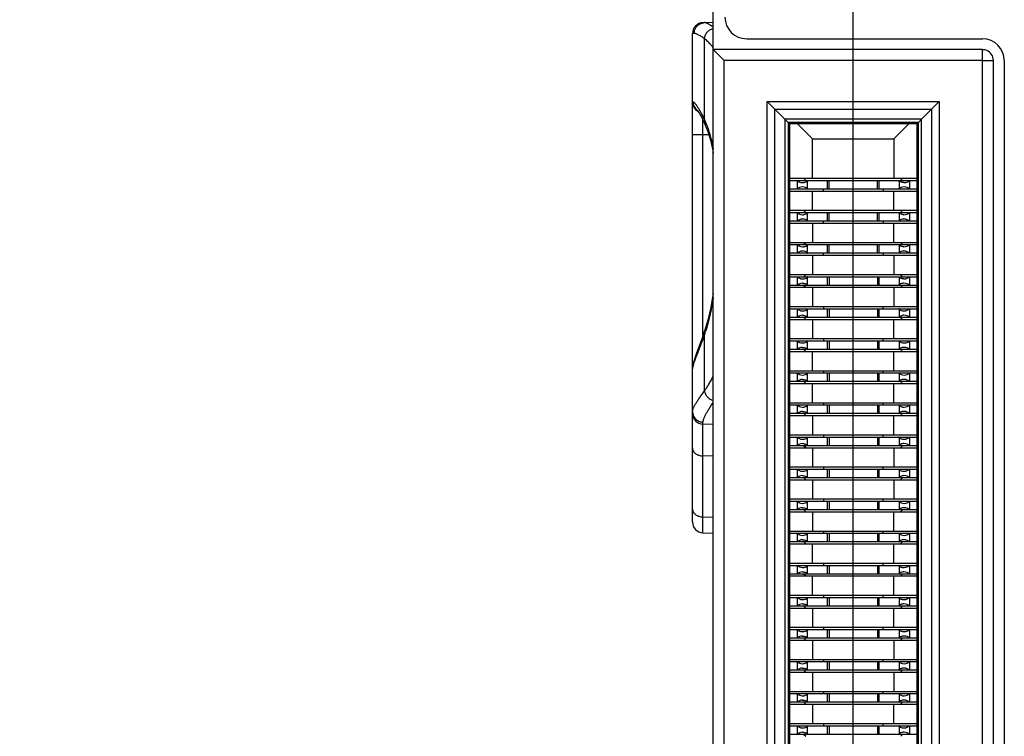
# Model space of a CAD drawing. Header units: inches. Extents: x 0.2 to 16.8, y 0.2 to 10.8.
# Tile 10 of 23: x 2.472 to 3.379, y 6.689 to 7.349. Entities that reach past the tile are written whole.
import ezdxf

# ---------------------------------------------------------------- set-up
doc = ezdxf.new("R2010")
doc.units = ezdxf.units.IN
doc.header["$LTSCALE"] = 0.935
doc.header["$MEASUREMENT"] = 0
doc.layers.get('0').update_dxf_attribs({"linetype": 'CONTINUOUS'})
doc.layers.add('DIMENSIONS', color=7, linetype='CONTINUOUS')
doc.styles.get("Standard").update_dxf_attribs({"font": 'txt', "width": 0.8})
doc.dimstyles.new('DIMSTYLE_1', dxfattribs={"dimtxt": 0.125, "dimasz": 0.18, "dimexe": 0.18, "dimexo": 0.0625, "dimgap": 0.09, "dimtad": 0, "dimtih": 1, "dimtoh": 1, "dimzin": 4, "dimdsep": 46, "dimtxsty": 'STANDARD', "dimblk": '_FILLED', "dimblk1": '_FILLED', "dimblk2": '_FILLED', "dimcen": 0.09, "dimadec": 0, "dimazin": 0, "dimtfac": 1, "dimtofl": 0, "dimtmove": 0, "dimatfit": 3, "dimldrblk": '_FILLED', "dimfxl": 1, "dimtolj": 1, "dimtzin": 4, "dimarcsym": 0})

# ---------------------------------------------------------------- blocks, each defined once
blk = doc.blocks.new('*D8')
at = {"layer": 'DIMENSIONS', "color": 2, "linetype": 'CONTINUOUS'}
blk.add_line((3.09568, 7.92497), (2.68004, 7.92497), dxfattribs=at)
at = {"layer": 'DIMENSIONS', "color": 2, "linetype": 'CONTINUOUS', "insert": (2.61754, 7.98747), "char_height": 0.125, "width": 1.525, "attachment_point": 3, "line_spacing_factor": 0.9}
blk.add_mtext('2X 4.82{\\Ftxt.shx;\\W1.000000;\\H0.125000; }[122.5]', dxfattribs=at)
blk = doc.blocks.new('_FILLED')
at = {"color": 0, "linetype": 'BYBLOCK'}
blk.add_solid([(0, 0), (-1, 0.1736), (-1, -0.1736)], dxfattribs=at)
blk = doc.blocks.new('*D14')
at = {"layer": 'DIMENSIONS', "color": 2, "linetype": 'CONTINUOUS'}
blk.add_line((3.23946, 5.83441), (3.23946, 8.49116), dxfattribs=at)
at = {"layer": 'DIMENSIONS', "color": 2, "linetype": 'CONTINUOUS', "insert": (3.17696, 8.55366), "char_height": 0.125, "width": 1.025, "attachment_point": 1, "rotation": 90, "line_spacing_factor": 0.9}
blk.add_mtext('-.02{\\Ftxt.shx;\\W1.000000;\\H0.125000; }[0.4]', dxfattribs=at)
blk = doc.blocks.new('*D17')
at = {"layer": 'DIMENSIONS', "color": 2, "linetype": 'CONTINUOUS'}
for p, q in [((2.81378, 8.15323), (2.65418, 8.15323)), ((2.92842, 8.04694), (2.81378, 8.15323)), ((3.04818, 8.04694), (2.92842, 8.04694))]:
    blk.add_line(p, q, dxfattribs=at)
at = {"layer": 'DIMENSIONS', "color": 2, "linetype": 'CONTINUOUS', "insert": (2.59168, 8.21573), "char_height": 0.125, "width": 1.225, "attachment_point": 3, "line_spacing_factor": 0.9}
blk.add_mtext('4.94{\\Ftxt.shx;\\W1.000000;\\H0.125000; }[125.6]', dxfattribs=at)

msp = doc.modelspace()

# ---------------------------------------------------------------- linework, layer by layer
at = {"color": 7, "linetype": 'CONTINUOUS'}
for p, q in [((3.11068, 7.32147), (3.11068, 7.80247)), ((3.11068, 7.34659), (3.10133, 7.34626)), ((3.09168, 6.88667), (3.09168, 7.33627)), ((3.14155, 7.33147), (3.35868, 7.33147)), ((3.11071, 7.32143), (3.11068, 7.32147)), ((3.11071, 3.7065), (3.11071, 7.32143)), ((3.35868, 7.32143), (3.11071, 7.32143)), ((3.11071, 7.32143), (3.11434, 7.3178)), ((3.11434, 7.3178), (3.12071, 7.31143)), ((3.35868, 7.31143), (3.35868, 7.32143)), ((3.35864, 7.31147), (3.36864, 7.31147)), ((3.36864, 3.71647), (3.36864, 7.31147)), ((3.37868, 7.31147), (3.37868, 3.71647)), ((3.16761, 7.26654), (3.16053, 7.27361)), ((3.31175, 7.26654), (3.31882, 7.27361)), ((3.17679, 7.25735), (3.16761, 7.26654)), ((3.30256, 7.25735), (3.31175, 7.26654)), ((3.10307, 7.25292), (3.10307, 7.25291)), ((3.17972, 7.25442), (3.17679, 7.25735)), ((3.17972, 7.25442), (3.17972, 3.77351)), ((3.17972, 7.25442), (3.18101, 7.25313)), ((3.29963, 7.25442), (3.17972, 7.25442)), ((3.18101, 7.25313), (3.18101, 3.7748)), ((3.29833, 7.25312), (3.18101, 7.25313)), ((3.20228, 7.23931), (3.18846, 7.25313)), ((3.27708, 7.23931), (3.29088, 7.25312)), ((3.29963, 7.25442), (3.29833, 7.25312)), ((3.29833, 3.77482), (3.29833, 7.25312)), ((3.29963, 7.25442), (3.30256, 7.25735)), ((3.29963, 3.77351), (3.29963, 7.25442)), ((3.20228, 7.20275), (3.20228, 7.23931)), ((3.20228, 7.23931), (3.27708, 7.23931)), ((3.27708, 7.23931), (3.27708, 7.20275)), ((3.29833, 7.20275), (3.18101, 7.20275)), ((3.18101, 7.20101), (3.29833, 7.20101)), ((3.18809, 7.20101), (3.18809, 7.19302)), ((3.19599, 7.20276), (3.19424, 7.20101)), ((3.19774, 7.20101), (3.19759, 7.20079)), ((3.21753, 7.19302), (3.21753, 7.20101)), ((3.26183, 7.19302), (3.26183, 7.20101)), ((3.28162, 7.20101), (3.28173, 7.20085)), ((3.28511, 7.20101), (3.28338, 7.20275)), ((3.29126, 7.20101), (3.29126, 7.19302)), ((3.29833, 7.19302), (3.18101, 7.19302)), ((3.18101, 7.19123), (3.29833, 7.19123)), ((3.19759, 7.19323), (3.19774, 7.19302)), ((3.20228, 7.17322), (3.20228, 7.19123)), ((3.21222, 7.19124), (3.21222, 7.19302)), ((3.26714, 7.19302), (3.26714, 7.19124)), ((3.27708, 7.17322), (3.27708, 7.19123)), ((3.28177, 7.19323), (3.28162, 7.19302)), ((3.29833, 7.17322), (3.18101, 7.17322)), ((3.18101, 7.17148), (3.29833, 7.17148)), ((3.18809, 7.17148), (3.18809, 7.16349)), ((3.19599, 7.17323), (3.19424, 7.17149)), ((3.19774, 7.17148), (3.19759, 7.17127)), ((3.21753, 7.16349), (3.21753, 7.17148)), ((3.26183, 7.16349), (3.26183, 7.17148)), ((3.28162, 7.17148), (3.28173, 7.17132)), ((3.28511, 7.17149), (3.28338, 7.17322)), ((3.29126, 7.17148), (3.29126, 7.16349)), ((3.29833, 7.16349), (3.18101, 7.16349)), ((3.18101, 7.16171), (3.29833, 7.16171)), ((3.19759, 7.16371), (3.19774, 7.16349)), ((3.20228, 7.16171), (3.20228, 7.14369)), ((3.21222, 7.16171), (3.21222, 7.16349)), ((3.26714, 7.16349), (3.26714, 7.16171)), ((3.27708, 7.14369), (3.27708, 7.16171)), ((3.28177, 7.16371), (3.28162, 7.16349)), ((3.29833, 7.14369), (3.18101, 7.14369)), ((3.18101, 7.14196), (3.29833, 7.14196)), ((3.18809, 7.14195), (3.18809, 7.13396)), ((3.19599, 7.1437), (3.19424, 7.14196)), ((3.19774, 7.14195), (3.19759, 7.14174)), ((3.21753, 7.13396), (3.21753, 7.14196)), ((3.26183, 7.13396), (3.26183, 7.14196)), ((3.28162, 7.14195), (3.28173, 7.14179)), ((3.28511, 7.14196), (3.28338, 7.14369)), ((3.29126, 7.14195), (3.29126, 7.13396)), ((3.29833, 7.13396), (3.18101, 7.13396)), ((3.19759, 7.13418), (3.19774, 7.13396)), ((3.21222, 7.13218), (3.21222, 7.13397)), ((3.26714, 7.13397), (3.26714, 7.13218)), ((3.28177, 7.13418), (3.28162, 7.13396)), ((3.18101, 7.13218), (3.29833, 7.13218)), ((3.20228, 7.13218), (3.20228, 7.11416)), ((3.27708, 7.13218), (3.27708, 7.11416)), ((3.29833, 7.11416), (3.18101, 7.11416)), ((3.18101, 7.11243), (3.29833, 7.11243)), ((3.18809, 7.11243), (3.18809, 7.10444)), ((3.19601, 7.1142), (3.19424, 7.11243)), ((3.19774, 7.11243), (3.19759, 7.11221)), ((3.21753, 7.11243), (3.21753, 7.10444)), ((3.26183, 7.11243), (3.26183, 7.10444)), ((3.28162, 7.11243), (3.28173, 7.11226)), ((3.28511, 7.11243), (3.28337, 7.11418)), ((3.29126, 7.11243), (3.29126, 7.10444)), ((3.29833, 7.10444), (3.18101, 7.10444)), ((3.18101, 7.10265), (3.29833, 7.10265)), ((3.19424, 7.10444), (3.19599, 7.10269)), ((3.19774, 7.10444), (3.19762, 7.1046)), ((3.20228, 7.10265), (3.20228, 7.08464)), ((3.27708, 7.10265), (3.27708, 7.08464)), ((3.28162, 7.10444), (3.28177, 7.10465)), ((3.28336, 7.10269), (3.28511, 7.10444)), ((3.29833, 7.08464), (3.18101, 7.08464)), ((3.18101, 7.0829), (3.29833, 7.0829)), ((3.18809, 7.0829), (3.18809, 7.07491)), ((3.19759, 7.08268), (3.19774, 7.0829)), ((3.21222, 7.08464), (3.21222, 7.0829)), ((3.21753, 7.0829), (3.21753, 7.07491)), ((3.26183, 7.0829), (3.26183, 7.07491)), ((3.26714, 7.0829), (3.26714, 7.08464)), ((3.28177, 7.08268), (3.28162, 7.0829)), ((3.29126, 7.0829), (3.29126, 7.07491)), ((3.29833, 7.07491), (3.18101, 7.07491)), ((3.18101, 7.07312), (3.29833, 7.07312)), ((3.19424, 7.07491), (3.19603, 7.07312)), ((3.19774, 7.07491), (3.19762, 7.07507)), ((3.20228, 7.07312), (3.20228, 7.05511)), ((3.27708, 7.05511), (3.27708, 7.07312)), ((3.28162, 7.07491), (3.28177, 7.07512)), ((3.28332, 7.07312), (3.28511, 7.07491)), ((3.1027, 7.0624), (3.10077, 7.0569)), ((3.10077, 7.0569), (3.09538, 7.04204)), ((3.29833, 7.05511), (3.18101, 7.05511)), ((3.18101, 7.05337), (3.29833, 7.05337)), ((3.18809, 7.05337), (3.18809, 7.04538)), ((3.19759, 7.05316), (3.19774, 7.05337)), ((3.21222, 7.05511), (3.21222, 7.05337)), ((3.21753, 7.05337), (3.21753, 7.04538)), ((3.26183, 7.05337), (3.26183, 7.04538)), ((3.26714, 7.05337), (3.26714, 7.05511)), ((3.28177, 7.05316), (3.28162, 7.05337)), ((3.29126, 7.05337), (3.29126, 7.04538)), ((3.29833, 7.04538), (3.18101, 7.04538)), ((3.18101, 7.04359), (3.29833, 7.04359)), ((3.19424, 7.04538), (3.19599, 7.04363)), ((3.19774, 7.04538), (3.19762, 7.04554)), ((3.20228, 7.02558), (3.20228, 7.0436)), ((3.27708, 7.02558), (3.27708, 7.0436)), ((3.28162, 7.04538), (3.28177, 7.0456)), ((3.28336, 7.04363), (3.28511, 7.04538)), ((3.29833, 7.02558), (3.18101, 7.02558)), ((3.18101, 7.02385), (3.29833, 7.02385)), ((3.18809, 7.02384), (3.18809, 7.01585)), ((3.19759, 7.02363), (3.19774, 7.02384)), ((3.21222, 7.02558), (3.21222, 7.02385)), ((3.21753, 7.02385), (3.21753, 7.01585)), ((3.26183, 7.02385), (3.26183, 7.01585)), ((3.26714, 7.02385), (3.26714, 7.02558)), ((3.28177, 7.02363), (3.28162, 7.02384)), ((3.29126, 7.02384), (3.29126, 7.01585)), ((3.29833, 7.01585), (3.18101, 7.01585)), ((3.19424, 7.01586), (3.19603, 7.01407)), ((3.19774, 7.01585), (3.19762, 7.01602)), ((3.28162, 7.01585), (3.28177, 7.01607)), ((3.28332, 7.01407), (3.28511, 7.01586)), ((3.18101, 7.01407), (3.29833, 7.01407)), ((3.20228, 6.99605), (3.20228, 7.01407)), ((3.27708, 6.99605), (3.27708, 7.01407)), ((3.29833, 6.99605), (3.18101, 6.99605)), ((3.18101, 6.99432), (3.29833, 6.99432)), ((3.18809, 6.99432), (3.18809, 6.98633)), ((3.19759, 6.9941), (3.19774, 6.99432)), ((3.21222, 6.99606), (3.21222, 6.99432)), ((3.21753, 6.99432), (3.21753, 6.98633)), ((3.26183, 6.99432), (3.26183, 6.98633)), ((3.26714, 6.99432), (3.26714, 6.99606)), ((3.28177, 6.9941), (3.28162, 6.99432)), ((3.29126, 6.99432), (3.29126, 6.98633)), ((3.29833, 6.98633), (3.18101, 6.98633)), ((3.18101, 6.98454), (3.29833, 6.98454)), ((3.19424, 6.98633), (3.19603, 6.98454)), ((3.19774, 6.98633), (3.19762, 6.98649)), ((3.20228, 6.98454), (3.20228, 6.96653)), ((3.27708, 6.96653), (3.27708, 6.98454)), ((3.28162, 6.98633), (3.28177, 6.98654)), ((3.28332, 6.98454), (3.28511, 6.98633)), ((3.11071, 6.97634), (3.10133, 6.97667)), ((3.29833, 6.96653), (3.18101, 6.96653)), ((3.18101, 6.96479), (3.29833, 6.96479)), ((3.18809, 6.96479), (3.18809, 6.9568)), ((3.19759, 6.96457), (3.19774, 6.96479)), ((3.21222, 6.96653), (3.21222, 6.96479)), ((3.21753, 6.96479), (3.21753, 6.9568)), ((3.26183, 6.96479), (3.26183, 6.9568)), ((3.26714, 6.96479), (3.26714, 6.96653)), ((3.28177, 6.96457), (3.28162, 6.96479)), ((3.29126, 6.96479), (3.29126, 6.9568)), ((3.29833, 6.9568), (3.18101, 6.9568)), ((3.18101, 6.95501), (3.29833, 6.95501)), ((3.19424, 6.9568), (3.19599, 6.95505)), ((3.19774, 6.9568), (3.19762, 6.95696)), ((3.20228, 6.95501), (3.20228, 6.937)), ((3.27708, 6.95501), (3.27708, 6.937)), ((3.28162, 6.9568), (3.28177, 6.95701)), ((3.28336, 6.95505), (3.28511, 6.9568)), ((3.29833, 6.937), (3.18101, 6.937)), ((3.18101, 6.93526), (3.29833, 6.93526)), ((3.18809, 6.93526), (3.18809, 6.92727)), ((3.19759, 6.93505), (3.19774, 6.93526)), ((3.21222, 6.937), (3.21222, 6.93526)), ((3.21753, 6.93526), (3.21753, 6.92727)), ((3.26183, 6.93526), (3.26183, 6.92727)), ((3.26714, 6.93526), (3.26714, 6.937)), ((3.28177, 6.93505), (3.28162, 6.93526)), ((3.29126, 6.93526), (3.29126, 6.92727)), ((3.29833, 6.92727), (3.18101, 6.92727)), ((3.18101, 6.92548), (3.29833, 6.92548)), ((3.19424, 6.92727), (3.19599, 6.92552)), ((3.19774, 6.92727), (3.19762, 6.92743)), ((3.20228, 6.92548), (3.20228, 6.90747)), ((3.27708, 6.92548), (3.27708, 6.90747)), ((3.28162, 6.92727), (3.28177, 6.92749)), ((3.28336, 6.92552), (3.28511, 6.92727)), ((3.29833, 6.90747), (3.18101, 6.90747)), ((3.21222, 6.90747), (3.21222, 6.90574)), ((3.26714, 6.90574), (3.26714, 6.90747)), ((3.18101, 6.90574), (3.29833, 6.90574)), ((3.29833, 6.89774), (3.18101, 6.89774)), ((3.18809, 6.90573), (3.18809, 6.89774)), ((3.19424, 6.89774), (3.19599, 6.896)), ((3.19759, 6.90552), (3.19774, 6.90573)), ((3.19774, 6.89774), (3.19762, 6.8979)), ((3.21753, 6.90574), (3.21753, 6.89774)), ((3.26183, 6.90574), (3.26183, 6.89774)), ((3.28177, 6.90552), (3.28162, 6.90573)), ((3.28162, 6.89774), (3.28177, 6.89796)), ((3.28336, 6.896), (3.28511, 6.89774)), ((3.29126, 6.90573), (3.29126, 6.89774)), ((3.18101, 6.89596), (3.29833, 6.89596)), ((3.20228, 6.89596), (3.20228, 6.87794)), ((3.27708, 6.87794), (3.27708, 6.89596)), ((3.10133, 6.87667), (3.11071, 6.87634)), ((3.29833, 6.87794), (3.18101, 6.87794)), ((3.18101, 6.87621), (3.29833, 6.87621)), ((3.18809, 6.87621), (3.18809, 6.86821)), ((3.19759, 6.87599), (3.19774, 6.87621)), ((3.21222, 6.87795), (3.21222, 6.87621)), ((3.21753, 6.87621), (3.21753, 6.86822)), ((3.26183, 6.87621), (3.26183, 6.86822)), ((3.26714, 6.87621), (3.26714, 6.87795)), ((3.28177, 6.87599), (3.28162, 6.87621)), ((3.29126, 6.87621), (3.29126, 6.86821)), ((3.29833, 6.86822), (3.18101, 6.86822)), ((3.18101, 6.86643), (3.29833, 6.86643)), ((3.19424, 6.86822), (3.19599, 6.86647)), ((3.19774, 6.86821), (3.19762, 6.86838)), ((3.20228, 6.84842), (3.20228, 6.86643)), ((3.27708, 6.84842), (3.27708, 6.86643)), ((3.28162, 6.86821), (3.28177, 6.86843)), ((3.28336, 6.86647), (3.28511, 6.86822)), ((3.29833, 6.84842), (3.18101, 6.84842)), ((3.18101, 6.84668), (3.29833, 6.84668)), ((3.18809, 6.84668), (3.18809, 6.83869)), ((3.19759, 6.84646), (3.19774, 6.84668)), ((3.21222, 6.84842), (3.21222, 6.84668)), ((3.21753, 6.84668), (3.21753, 6.83869)), ((3.26183, 6.84668), (3.26183, 6.83869)), ((3.26714, 6.84668), (3.26714, 6.84842)), ((3.28177, 6.84646), (3.28162, 6.84668)), ((3.29126, 6.84668), (3.29126, 6.83869)), ((3.29833, 6.83869), (3.18101, 6.83869)), ((3.18101, 6.8369), (3.29833, 6.8369)), ((3.19424, 6.83869), (3.19599, 6.83694)), ((3.19774, 6.83869), (3.19762, 6.83885)), ((3.20228, 6.81889), (3.20228, 6.8369)), ((3.27708, 6.81889), (3.27708, 6.8369)), ((3.28162, 6.83869), (3.28177, 6.8389)), ((3.28336, 6.83694), (3.28511, 6.83869)), ((3.29833, 6.81889), (3.18101, 6.81889)), ((3.18101, 6.81715), (3.29833, 6.81715)), ((3.18809, 6.81715), (3.18809, 6.80916)), ((3.19759, 6.81694), (3.19774, 6.81715)), ((3.21222, 6.81889), (3.21222, 6.81715)), ((3.21753, 6.81715), (3.21753, 6.80916)), ((3.26183, 6.81715), (3.26183, 6.80916)), ((3.26714, 6.81715), (3.26714, 6.81889)), ((3.28177, 6.81694), (3.28162, 6.81715)), ((3.29126, 6.81715), (3.29126, 6.80916)), ((3.29833, 6.80916), (3.18101, 6.80916)), ((3.18101, 6.80737), (3.29833, 6.80737)), ((3.19424, 6.80916), (3.19599, 6.80741)), ((3.19774, 6.80916), (3.19762, 6.80932)), ((3.20228, 6.80737), (3.20228, 6.78936)), ((3.27708, 6.78936), (3.27708, 6.80737)), ((3.28162, 6.80916), (3.28177, 6.80938)), ((3.28336, 6.80741), (3.28511, 6.80916)), ((3.29833, 6.78936), (3.18101, 6.78936)), ((3.21222, 6.78936), (3.21222, 6.78763)), ((3.26714, 6.78763), (3.26714, 6.78936)), ((3.18101, 6.78763), (3.29833, 6.78763)), ((3.29833, 6.77963), (3.18101, 6.77963)), ((3.18809, 6.78762), (3.18809, 6.77963)), ((3.19424, 6.77963), (3.19599, 6.77789)), ((3.19759, 6.78741), (3.19774, 6.78762)), ((3.19774, 6.77963), (3.19762, 6.77979)), ((3.21753, 6.78762), (3.21753, 6.77963)), ((3.26183, 6.78762), (3.26183, 6.77963)), ((3.28177, 6.78741), (3.28162, 6.78762)), ((3.28162, 6.77963), (3.28177, 6.77985)), ((3.28336, 6.77789), (3.28511, 6.77963)), ((3.29126, 6.78762), (3.29126, 6.77963)), ((3.18101, 6.77785), (3.29833, 6.77785)), ((3.20228, 6.77785), (3.20228, 6.75983)), ((3.27708, 6.77785), (3.27708, 6.75983)), ((3.29833, 6.75983), (3.18101, 6.75983)), ((3.18101, 6.7581), (3.29833, 6.7581)), ((3.18809, 6.7581), (3.18809, 6.7501)), ((3.19759, 6.75788), (3.19774, 6.7581)), ((3.21222, 6.75984), (3.21222, 6.7581)), ((3.21753, 6.7581), (3.21753, 6.75011)), ((3.26183, 6.7581), (3.26183, 6.75011)), ((3.26714, 6.7581), (3.26714, 6.75984)), ((3.28177, 6.75788), (3.28162, 6.7581)), ((3.29126, 6.7581), (3.29126, 6.7501)), ((3.29833, 6.75011), (3.18101, 6.75011)), ((3.18101, 6.74832), (3.29833, 6.74832)), ((3.19424, 6.75011), (3.19599, 6.74836)), ((3.19774, 6.7501), (3.19762, 6.75027)), ((3.20228, 6.74832), (3.20228, 6.73031)), ((3.27708, 6.74832), (3.27708, 6.73031)), ((3.28162, 6.7501), (3.28177, 6.75032)), ((3.28336, 6.74836), (3.28511, 6.75011)), ((3.29833, 6.73031), (3.18101, 6.73031)), ((3.18101, 6.72857), (3.29833, 6.72857)), ((3.18809, 6.72857), (3.18809, 6.72058)), ((3.19759, 6.72835), (3.19774, 6.72857)), ((3.21222, 6.73031), (3.21222, 6.72857)), ((3.21753, 6.72857), (3.21753, 6.72058)), ((3.26183, 6.72857), (3.26183, 6.72058)), ((3.26714, 6.72857), (3.26714, 6.73031)), ((3.28177, 6.72835), (3.28162, 6.72857)), ((3.29126, 6.72857), (3.29126, 6.72058)), ((3.29833, 6.72058), (3.18101, 6.72058)), ((3.18101, 6.71879), (3.29833, 6.71879)), ((3.19424, 6.72058), (3.19599, 6.71883)), ((3.19774, 6.72058), (3.19762, 6.72074)), ((3.20228, 6.71879), (3.20228, 6.70078)), ((3.27708, 6.70078), (3.27708, 6.71879)), ((3.28162, 6.72058), (3.28177, 6.72079)), ((3.28336, 6.71883), (3.28511, 6.72058)), ((3.29833, 6.70078), (3.18101, 6.70078)), ((3.18101, 6.69904), (3.29833, 6.69904)), ((3.18809, 6.69904), (3.18809, 6.69105)), ((3.19759, 6.69882), (3.19774, 6.69904)), ((3.21222, 6.70078), (3.21222, 6.69904)), ((3.21753, 6.69904), (3.21753, 6.69105)), ((3.26183, 6.69904), (3.26183, 6.69105)), ((3.26714, 6.69904), (3.26714, 6.70078)), ((3.28177, 6.69882), (3.28162, 6.69904)), ((3.29126, 6.69904), (3.29126, 6.69105)), ((3.29833, 6.69105), (3.18101, 6.69105)), ((3.19424, 6.69105), (3.19599, 6.6893)), ((3.19774, 6.69105), (3.19762, 6.69121)), ((3.28162, 6.69105), (3.28177, 6.69127)), ((3.28336, 6.6893), (3.28511, 6.69105))]:
    msp.add_line(p, q, dxfattribs=at)
at = {"color": 9, "linetype": 'CONTINUOUS'}
for p, q in [((3.11059, 7.34212), (3.10785, 7.34409)), ((3.09324, 7.33632), (3.09168, 7.33627)), ((3.10271, 7.25709), (3.10271, 7.33152)), ((3.10953, 7.32493), (3.1094, 7.32509)), ((3.12071, 3.7165), (3.12071, 7.31143)), ((3.35864, 7.31143), (3.12071, 7.31143)), ((3.35864, 3.7165), (3.35864, 7.31143)), ((3.36864, 7.31147), (3.36868, 7.31147)), ((3.09168, 7.27346), (3.0922, 7.27345)), ((3.16053, 3.75432), (3.16053, 7.27361)), ((3.16053, 7.27361), (3.31882, 7.27361)), ((3.31882, 7.27361), (3.31882, 3.75432)), ((3.16761, 3.76139), (3.16761, 7.26654)), ((3.16761, 7.26654), (3.31175, 7.26654)), ((3.31175, 7.26654), (3.31175, 3.76139)), ((3.10133, 7.24348), (3.10118, 7.25689)), ((3.17679, 7.25735), (3.17679, 3.77058)), ((3.30256, 7.25735), (3.17679, 7.25735)), ((3.30256, 3.77058), (3.30256, 7.25735)), ((3.09168, 7.24348), (3.10133, 7.24348)), ((3.10133, 7.05848), (3.10133, 7.24348)), ((3.10133, 7.24348), (3.10659, 7.2433)), ((3.19759, 7.19323), (3.19759, 7.20079)), ((3.21573, 7.20101), (3.21573, 7.19302)), ((3.26362, 7.19302), (3.26362, 7.20101)), ((3.28177, 7.20079), (3.28177, 7.19323)), ((3.19759, 7.16371), (3.19759, 7.17127)), ((3.21573, 7.17148), (3.21573, 7.16349)), ((3.26362, 7.16349), (3.26362, 7.17148)), ((3.28177, 7.17127), (3.28177, 7.16371)), ((3.19759, 7.13418), (3.19759, 7.14174)), ((3.21573, 7.14196), (3.21573, 7.13396)), ((3.26362, 7.13396), (3.26362, 7.14196)), ((3.28177, 7.14174), (3.28177, 7.13418)), ((3.19759, 7.10465), (3.19759, 7.11221)), ((3.21573, 7.11243), (3.21573, 7.10444)), ((3.26362, 7.10444), (3.26362, 7.11243)), ((3.28177, 7.11221), (3.28177, 7.10465)), ((3.19759, 7.07512), (3.19759, 7.08268)), ((3.21573, 7.0829), (3.21573, 7.07491)), ((3.26362, 7.07491), (3.26362, 7.0829)), ((3.28177, 7.08268), (3.28177, 7.07512)), ((3.10271, 7.00724), (3.10271, 7.05915)), ((3.19759, 7.0456), (3.19759, 7.05316)), ((3.21573, 7.05337), (3.21573, 7.04538)), ((3.26362, 7.04538), (3.26362, 7.05337)), ((3.28177, 7.05316), (3.28177, 7.0456)), ((3.21573, 7.02385), (3.21573, 7.01585)), ((3.26362, 7.01585), (3.26362, 7.02385)), ((3.19759, 7.01607), (3.19759, 7.02363)), ((3.28177, 7.02363), (3.28177, 7.01607)), ((3.19759, 6.98654), (3.19759, 6.9941)), ((3.21573, 6.99432), (3.21573, 6.98633)), ((3.26362, 6.98633), (3.26362, 6.99432)), ((3.28177, 6.9941), (3.28177, 6.98654)), ((3.10133, 6.97667), (3.10133, 6.97852)), ((3.10133, 6.9474), (3.10133, 6.97667)), ((3.19759, 6.95701), (3.19759, 6.96457)), ((3.21573, 6.96479), (3.21573, 6.9568)), ((3.26362, 6.9568), (3.26362, 6.96479)), ((3.28177, 6.96457), (3.28177, 6.95701)), ((3.10133, 6.8913), (3.10133, 6.9474)), ((3.11071, 6.94707), (3.10133, 6.9474)), ((3.19759, 6.92749), (3.19759, 6.93505)), ((3.21573, 6.93526), (3.21573, 6.92727)), ((3.26362, 6.92727), (3.26362, 6.93526)), ((3.28177, 6.93505), (3.28177, 6.92749)), ((3.19759, 6.89796), (3.19759, 6.90552)), ((3.21573, 6.90574), (3.21573, 6.89774)), ((3.26362, 6.89774), (3.26362, 6.90574)), ((3.28177, 6.90552), (3.28177, 6.89796)), ((3.10133, 6.8913), (3.11071, 6.89098)), ((3.10133, 6.87667), (3.10133, 6.8913)), ((3.19759, 6.86843), (3.19759, 6.87599)), ((3.21573, 6.87621), (3.21573, 6.86822)), ((3.26362, 6.86822), (3.26362, 6.87621)), ((3.28177, 6.87599), (3.28177, 6.86843)), ((3.19759, 6.8389), (3.19759, 6.84646)), ((3.21573, 6.84668), (3.21573, 6.83869)), ((3.26362, 6.83869), (3.26362, 6.84668)), ((3.28177, 6.84646), (3.28177, 6.8389)), ((3.19759, 6.80938), (3.19759, 6.81694)), ((3.21573, 6.81715), (3.21573, 6.80916)), ((3.26362, 6.80916), (3.26362, 6.81715)), ((3.28177, 6.81694), (3.28177, 6.80938)), ((3.19759, 6.77985), (3.19759, 6.78741)), ((3.21573, 6.78762), (3.21573, 6.77963)), ((3.26362, 6.77963), (3.26362, 6.78762)), ((3.28177, 6.78741), (3.28177, 6.77985)), ((3.19759, 6.75032), (3.19759, 6.75788)), ((3.21573, 6.7581), (3.21573, 6.75011)), ((3.26362, 6.75011), (3.26362, 6.7581)), ((3.28177, 6.75788), (3.28177, 6.75032)), ((3.19759, 6.72079), (3.19759, 6.72835)), ((3.21573, 6.72857), (3.21573, 6.72058)), ((3.26362, 6.72058), (3.26362, 6.72857)), ((3.28177, 6.72835), (3.28177, 6.72079)), ((3.19759, 6.69127), (3.19759, 6.69882)), ((3.21573, 6.69904), (3.21573, 6.69105)), ((3.26362, 6.69105), (3.26362, 6.69904)), ((3.28177, 6.69882), (3.28177, 6.69127))]:
    msp.add_line(p, q, dxfattribs=at)
at = {"color": 7, "linetype": 'CONTINUOUS'}
for points in [[(3.09596, 7.26586), (3.09597, 7.26585), (3.09619, 7.26557), (3.09662, 7.26496), (3.09723, 7.26403), (3.09797, 7.26281), (3.09885, 7.2613), (3.09983, 7.25949), (3.10092, 7.25739)], [(3.10092, 7.25739), (3.10209, 7.25501), (3.10307, 7.25292)], [(3.10307, 7.25291), (3.10576, 7.24614), (3.10842, 7.23708), (3.11061, 7.22661), (3.11068, 7.22615)], [(3.11068, 7.09723), (3.11066, 7.09712), (3.10846, 7.08416), (3.1057, 7.07227), (3.1027, 7.0624)], [(3.09538, 7.04204), (3.0941, 7.03835), (3.09309, 7.03521), (3.09234, 7.0325), (3.09185, 7.02996), (3.09168, 7.02767)]]:
    msp.add_lwpolyline(points, dxfattribs=at)
for centre, radius, start, end in [((3.14155, 7.35147), 0.02, 180, 270), ((3.10168, 7.33627), 0.01, 92, 180), ((3.35868, 7.31147), 0.02, 0, 90), ((3.35866, 7.31137), 0.01006, 67.63825, 89.89422), ((3.35868, 7.31147), 0.00996, 0.00892, 67.53235), ((3.35868, 7.31147), 0.01, 0, 67.46726), ((3.10168, 7.27346), 0.01, 180, 239.24908), ((3.10168, 6.98666), 0.01, 180, 268), ((3.10168, 6.88666), 0.01, 180.00041, 268.00001)]:
    msp.add_arc(centre, radius, start, end, dxfattribs=at)
at = {"color": 9, "linetype": 'CONTINUOUS'}
for centre, radius, start, end in [((3.06668, 7.28917), 0.05581, 37.93551, 39.84801), ((3.1022, 7.27344), 0.01001, 179.96663, 230.42744), ((3.10214, 7.27337), 0.00991, 230.42981, 233.90539), ((3.03446, 7.22578), 0.07509, 21.62077, 24.64048), ((3.02486, 7.22187), 0.08546, 20.99375, 21.69041), ((2.96651, 7.10599), 0.14403, 341.02277, 342.23455), ((3.10149, 6.98843), 0.00982, 180.01476, 190.22809)]:
    msp.add_arc(centre, radius, start, end, dxfattribs=at)
at = {"color": 7, "linetype": 'CONTINUOUS'}
for centre, ratio, start_param, end_param in [((3.19302, 7.20185), 0.577362, -2.840502, -1.570796), ((3.28634, 7.20185), 0.577362, -1.570796, -0.30109), ((3.19302, 7.19217), 0.577339, 0.382012, 2.840502), ((3.28634, 7.19217), 0.577339, 0.30109, 2.759581), ((3.19302, 7.17233), 0.577362, -2.840502, -1.570796), ((3.28634, 7.17233), 0.577362, -1.570796, -0.30109), ((3.19302, 7.16265), 0.577339, 0.382012, 2.840502), ((3.28634, 7.16265), 0.577339, 0.30109, 2.759581), ((3.19302, 7.1428), 0.577362, -2.840502, -1.570796), ((3.28634, 7.1428), 0.577362, -1.570796, -0.30109), ((3.19302, 7.13312), 0.577339, 0.382012, 2.840502), ((3.28634, 7.13312), 0.577339, 0.30109, 2.759581), ((3.19302, 7.11327), 0.577362, -2.840502, -1.570796), ((3.19302, 7.10359), 0.577339, 1.570796, 2.840502), ((3.28634, 7.11327), 0.577362, -1.570796, -0.30109), ((3.28634, 7.10359), 0.577339, 0.30109, 1.570796), ((3.19302, 7.08374), 0.577362, -2.840502, -0.382012), ((3.28634, 7.08374), 0.577362, -2.759581, -0.30109), ((3.19302, 7.07406), 0.577339, 1.570796, 2.840502), ((3.28634, 7.07406), 0.577339, 0.30109, 1.570796), ((3.19302, 7.05422), 0.577362, -2.840502, -0.382012), ((3.28634, 7.05422), 0.577362, -2.759581, -0.30109), ((3.19302, 7.04454), 0.577339, 1.570796, 2.840502), ((3.28634, 7.04454), 0.577339, 0.30109, 1.570796), ((3.19302, 7.02469), 0.577362, -2.840502, -0.382012), ((3.28634, 7.02469), 0.577362, -2.759581, -0.30109), ((3.19302, 7.01501), 0.577339, 1.570796, 2.840502), ((3.28634, 7.01501), 0.577339, 0.30109, 1.570796), ((3.19302, 6.99516), 0.577362, -2.840502, -0.382012), ((3.19302, 6.98548), 0.577339, 1.570796, 2.840502), ((3.28634, 6.99516), 0.577362, -2.759581, -0.30109), ((3.28634, 6.98548), 0.577339, 0.30109, 1.570796), ((3.19302, 6.96563), 0.577362, -2.840502, -0.382012), ((3.28634, 6.96563), 0.577362, -2.759581, -0.30109), ((3.19302, 6.95595), 0.577339, 1.570796, 2.840502), ((3.28634, 6.95595), 0.577339, 0.30109, 1.570796), ((3.19302, 6.93611), 0.577362, -2.840502, -0.382012), ((3.28634, 6.93611), 0.577362, -2.759581, -0.30109), ((3.19302, 6.92643), 0.577339, 1.570796, 2.840502), ((3.28634, 6.92643), 0.577339, 0.30109, 1.570796), ((3.19302, 6.90658), 0.577362, -2.840502, -0.382012), ((3.19302, 6.8969), 0.577339, 1.570796, 2.840502), ((3.28634, 6.90658), 0.577362, -2.759581, -0.30109), ((3.28634, 6.8969), 0.577339, 0.30109, 1.570796), ((3.19302, 6.87705), 0.577362, -2.840502, -0.382012), ((3.19302, 6.86737), 0.577339, 1.570796, 2.840502), ((3.28634, 6.87705), 0.577362, -2.759581, -0.30109), ((3.28634, 6.86737), 0.577339, 0.30109, 1.570796), ((3.19302, 6.84752), 0.577362, -2.840502, -0.382012), ((3.28634, 6.84752), 0.577362, -2.759581, -0.30109), ((3.19302, 6.83784), 0.577339, 1.570796, 2.840502), ((3.28634, 6.83784), 0.577339, 0.30109, 1.570796), ((3.19302, 6.818), 0.577362, -2.840502, -0.382012), ((3.28634, 6.818), 0.577362, -2.759581, -0.30109), ((3.19302, 6.80832), 0.577339, 1.570796, 2.840502), ((3.28634, 6.80832), 0.577339, 0.30109, 1.570796), ((3.19302, 6.78847), 0.577362, -2.840502, -0.382012), ((3.19302, 6.77879), 0.577339, 1.570796, 2.840502), ((3.28634, 6.78847), 0.577362, -2.759581, -0.30109), ((3.28634, 6.77879), 0.577339, 0.30109, 1.570796), ((3.19302, 6.75894), 0.577362, -2.840502, -0.382012), ((3.19302, 6.74926), 0.577339, 1.570796, 2.840502), ((3.28634, 6.75894), 0.577362, -2.759581, -0.30109), ((3.28634, 6.74926), 0.577339, 0.30109, 1.570796), ((3.19302, 6.72941), 0.577362, -2.840502, -0.382012), ((3.28634, 6.72941), 0.577362, -2.759581, -0.30109), ((3.19302, 6.71973), 0.577339, 1.570796, 2.840502), ((3.28634, 6.71973), 0.577339, 0.30109, 1.570796), ((3.19302, 6.69988), 0.577362, -2.840502, -0.382012), ((3.28634, 6.69988), 0.577362, -2.759581, -0.30109), ((3.19302, 6.69021), 0.577339, 1.570796, 2.840502), ((3.28634, 6.69021), 0.577339, 0.30109, 1.570796)]:
    msp.add_ellipse(centre, major_axis=(0.00492, 0), ratio=ratio, start_param=start_param, end_param=end_param, dxfattribs=at)
at = {"color": 9, "linetype": 'CONTINUOUS'}
for points, knots in [([(3.09324, 7.33632), (3.09324, 7.33696), (3.09333, 7.33792), (3.09363, 7.33917), (3.09394, 7.34007), (3.09434, 7.34095), (3.09498, 7.34205), (3.09597, 7.34331), (3.09719, 7.34436), (3.09826, 7.34504), (3.09911, 7.34547), (3.1, 7.34582), (3.10123, 7.34617), (3.10218, 7.34629), (3.10281, 7.34632)], [0, 0, 0, 0, 0.125314, 0.188147, 0.250911, 0.313598, 0.376227, 0.501235, 0.626057, 0.68846, 0.750842, 0.813233, 0.875639, 1, 1, 1, 1]), ([(3.10271, 7.33152), (3.10275, 7.33206), (3.10293, 7.33314), (3.10336, 7.33444), (3.10382, 7.33545), (3.10422, 7.33617), (3.10468, 7.33686), (3.10519, 7.33752), (3.10575, 7.33813), (3.10656, 7.33889), (3.10766, 7.33971), (3.10911, 7.34048), (3.11014, 7.34082), (3.11066, 7.34095)], [0, 0, 0, 0, 0.123772, 0.249041, 0.312018, 0.375121, 0.438301, 0.501508, 0.56467, 0.627707, 0.753038, 0.877235, 1, 1, 1, 1]), ([(3.10785, 7.34409), (3.10758, 7.34427), (3.10706, 7.34461), (3.10629, 7.34507), (3.10558, 7.34546), (3.10492, 7.34578), (3.10432, 7.34602), (3.10377, 7.3462), (3.10327, 7.3463), (3.10296, 7.34632), (3.10281, 7.34632)], [0, 0, 0, 0, 0.174655, 0.334746, 0.480285, 0.611369, 0.728231, 0.831348, 0.921512, 1, 1, 1, 1]), ([(3.10271, 7.33152), (3.10217, 7.33189), (3.10114, 7.33261), (3.09964, 7.33359), (3.09826, 7.33443), (3.09701, 7.33512), (3.09603, 7.33558), (3.09532, 7.33587), (3.09484, 7.33604), (3.09439, 7.33617), (3.09398, 7.33627), (3.09359, 7.33632), (3.09335, 7.33633), (3.09324, 7.33632)], [0, 0, 0, 0, 0.183438, 0.350533, 0.500857, 0.634114, 0.750234, 0.801916, 0.8494, 0.892782, 0.932196, 0.967842, 1, 1, 1, 1]), ([(3.1094, 7.32509), (3.10887, 7.32572), (3.10779, 7.32694), (3.10562, 7.32915), (3.1039, 7.33063), (3.10271, 7.33152)], [0, 0, 0, 0, 0.267169, 0.522585, 1, 1, 1, 1]), ([(3.0922, 7.27345), (3.09224, 7.27344), (3.09234, 7.27343), (3.09249, 7.27337), (3.09265, 7.27328), (3.09283, 7.27316), (3.09302, 7.273), (3.09322, 7.27281), (3.09345, 7.27259), (3.09377, 7.27224), (3.09422, 7.27171), (3.09467, 7.27112), (3.09506, 7.27059), (3.09549, 7.26998), (3.09606, 7.26913), (3.09676, 7.26803), (3.09781, 7.26633), (3.0992, 7.26391), (3.10094, 7.26066), (3.10211, 7.25833), (3.10271, 7.25709)], [0, 0, 0, 0, 0.006841, 0.014858, 0.02427, 0.035208, 0.047753, 0.061953, 0.077837, 0.095416, 0.135682, 0.182743, 0.208802, 0.23653, 0.296932, 0.363818, 0.437041, 0.601841, 0.789968, 1, 1, 1, 1]), ([(3.10271, 7.25709), (3.10263, 7.25673), (3.10251, 7.25601), (3.10251, 7.25493), (3.10269, 7.25389), (3.10293, 7.25323), (3.10307, 7.25292)], [0, 0, 0, 0, 0.258998, 0.510896, 0.757011, 1, 1, 1, 1]), ([(3.10464, 7.25248), (3.10527, 7.25085), (3.10647, 7.24741), (3.10806, 7.24201), (3.10949, 7.23621), (3.11031, 7.23219), (3.11069, 7.23012)], [0, 0, 0, 0, 0.226849, 0.469884, 0.728045, 1, 1, 1, 1]), ([(3.11069, 7.09284), (3.11026, 7.09005), (3.10933, 7.08459), (3.10768, 7.07665), (3.10582, 7.06916), (3.10441, 7.06436), (3.10367, 7.06204)], [0, 0, 0, 0, 0.26795, 0.524781, 0.769166, 1, 1, 1, 1]), ([(3.10271, 7.05915), (3.10262, 7.05942), (3.10249, 7.05998), (3.10242, 7.06081), (3.10248, 7.06163), (3.10262, 7.06215), (3.1027, 7.0624)], [0, 0, 0, 0, 0.261123, 0.513326, 0.75859, 1, 1, 1, 1]), ([(3.10271, 7.05915), (3.10198, 7.05714), (3.10056, 7.0533), (3.09878, 7.04864), (3.09745, 7.04518), (3.09653, 7.04279), (3.09567, 7.04056), (3.09488, 7.03848), (3.09417, 7.03655), (3.09354, 7.03479), (3.09299, 7.03319), (3.09253, 7.03175), (3.09216, 7.03049), (3.09193, 7.02954), (3.0918, 7.02887), (3.09173, 7.02843), (3.09169, 7.02804), (3.09168, 7.02779), (3.09168, 7.02768)], [0, 0, 0, 0, 0.191892, 0.367425, 0.448563, 0.52505, 0.596712, 0.663379, 0.724883, 0.781058, 0.831755, 0.876855, 0.916256, 0.949892, 0.964549, 0.977773, 0.989581, 1, 1, 1, 1]), ([(3.10271, 7.00724), (3.10341, 7.00823), (3.10481, 7.01028), (3.10682, 7.01349), (3.1088, 7.0169), (3.11007, 7.01926), (3.1107, 7.02047)], [0, 0, 0, 0, 0.235155, 0.480181, 0.735124, 1, 1, 1, 1]), ([(3.09168, 6.98842), (3.09168, 6.98862), (3.09172, 6.98905), (3.09186, 6.98973), (3.09209, 6.99049), (3.09242, 6.99132), (3.09283, 6.99224), (3.09333, 6.99324), (3.09391, 6.99432), (3.09458, 6.99547), (3.09533, 6.99669), (3.09648, 6.99849), (3.09811, 7.0009), (3.1003, 7.00399), (3.10188, 7.00613), (3.10271, 7.00724)], [0, 0, 0, 0, 0.027035, 0.058391, 0.094379, 0.135181, 0.180896, 0.231571, 0.287198, 0.347741, 0.413145, 0.48335, 0.637838, 0.810378, 1, 1, 1, 1]), ([(3.10271, 7.00724), (3.10278, 7.00675), (3.10301, 7.00578), (3.10349, 7.00461), (3.10397, 7.00371), (3.10439, 7.00306), (3.10486, 7.00243), (3.10554, 7.00163), (3.1065, 7.00072), (3.1078, 6.99979), (3.1092, 6.99905), (3.11019, 6.9987), (3.1107, 6.99855)], [0, 0, 0, 0, 0.118774, 0.240557, 0.302414, 0.364815, 0.427705, 0.491014, 0.618413, 0.746221, 0.873677, 1, 1, 1, 1]), ([(3.10133, 6.97852), (3.10133, 6.97871), (3.10136, 6.97913), (3.10148, 6.97979), (3.10167, 6.98052), (3.10194, 6.98132), (3.10228, 6.9822), (3.1027, 6.98315), (3.10318, 6.98417), (3.10374, 6.98527), (3.10436, 6.98643), (3.10531, 6.98812), (3.10667, 6.9904), (3.1085, 6.99331), (3.10982, 6.99533), (3.11052, 6.99638)], [0, 0, 0, 0, 0.028696, 0.061578, 0.098889, 0.140773, 0.18731, 0.238541, 0.294465, 0.355051, 0.420254, 0.490017, 0.642966, 0.813241, 1, 1, 1, 1]), ([(3.09183, 6.98668), (3.09188, 6.98641), (3.09201, 6.98586), (3.09226, 6.98505), (3.09258, 6.98427), (3.09297, 6.98352), (3.09342, 6.98281), (3.09393, 6.98213), (3.0945, 6.98151), (3.09512, 6.98093), (3.09578, 6.9804), (3.09673, 6.97978), (3.098, 6.97916), (3.09963, 6.97867), (3.10076, 6.97854), (3.10133, 6.97852)], [0, 0, 0, 0, 0.062311, 0.124625, 0.186925, 0.249235, 0.311579, 0.373978, 0.436436, 0.498941, 0.56148, 0.624054, 0.749259, 0.874728, 1, 1, 1, 1]), ([(3.09168, 6.95446), (3.09168, 6.95424), (3.09171, 6.95378), (3.09185, 6.95311), (3.09208, 6.95244), (3.0924, 6.9518), (3.0928, 6.95118), (3.09346, 6.95039), (3.09448, 6.94949), (3.09569, 6.94877), (3.09675, 6.94829), (3.09791, 6.94788), (3.09943, 6.94753), (3.10069, 6.94741), (3.10133, 6.9474)], [0, 0, 0, 0, 0.051565, 0.103732, 0.156845, 0.211223, 0.267177, 0.324951, 0.446405, 0.575915, 0.64349, 0.712683, 0.854924, 1, 1, 1, 1]), ([(3.09168, 6.89837), (3.09168, 6.89814), (3.09171, 6.89769), (3.09185, 6.89701), (3.09208, 6.89635), (3.0924, 6.89571), (3.0928, 6.89509), (3.09346, 6.89429), (3.09448, 6.8934), (3.09569, 6.89268), (3.09675, 6.8922), (3.09791, 6.89179), (3.09943, 6.89143), (3.10069, 6.89132), (3.10133, 6.8913)], [0, 0, 0, 0, 0.051565, 0.103732, 0.156845, 0.211223, 0.267177, 0.324951, 0.446405, 0.575915, 0.64349, 0.712683, 0.854924, 1, 1, 1, 1])]:
    msp.add_open_spline(points, degree=3, knots=knots, dxfattribs=at)
at = {"color": 7, "linetype": 'CONTINUOUS'}
for points, knots in [([(3.19302, 7.19901), (3.19353, 7.19901), (3.19519, 7.19915), (3.19696, 7.19989), (3.19762, 7.20085)], [0, 0, 0, 0, 0.306308, 1, 1, 1, 1]), ([(3.28634, 7.19901), (3.28582, 7.19901), (3.28417, 7.19915), (3.2824, 7.19989), (3.28173, 7.20085)], [0, 0, 0, 0, 0.306303, 1, 1, 1, 1]), ([(3.19302, 7.16948), (3.19353, 7.16948), (3.19519, 7.16963), (3.19696, 7.17036), (3.19762, 7.17132)], [0, 0, 0, 0, 0.306308, 1, 1, 1, 1]), ([(3.28634, 7.16948), (3.28582, 7.16948), (3.28417, 7.16963), (3.2824, 7.17036), (3.28173, 7.17132)], [0, 0, 0, 0, 0.306303, 1, 1, 1, 1]), ([(3.19302, 7.13995), (3.19353, 7.13995), (3.19519, 7.1401), (3.19696, 7.14083), (3.19762, 7.14179)], [0, 0, 0, 0, 0.306308, 1, 1, 1, 1]), ([(3.28634, 7.13995), (3.28582, 7.13995), (3.28417, 7.1401), (3.2824, 7.14083), (3.28173, 7.14179)], [0, 0, 0, 0, 0.306303, 1, 1, 1, 1]), ([(3.19302, 7.11043), (3.19353, 7.11043), (3.19519, 7.11057), (3.19696, 7.11131), (3.19762, 7.11226)], [0, 0, 0, 0, 0.306308, 1, 1, 1, 1]), ([(3.19302, 7.10644), (3.19353, 7.10644), (3.19519, 7.10629), (3.19696, 7.10556), (3.19762, 7.1046)], [0, 0, 0, 0, 0.306305, 1, 1, 1, 1]), ([(3.28634, 7.11043), (3.28582, 7.11043), (3.28417, 7.11057), (3.2824, 7.11131), (3.28173, 7.11226)], [0, 0, 0, 0, 0.306303, 1, 1, 1, 1]), ([(3.28634, 7.10644), (3.28582, 7.10644), (3.28417, 7.10629), (3.2824, 7.10556), (3.28173, 7.1046)], [0, 0, 0, 0, 0.30631, 1, 1, 1, 1]), ([(3.19302, 7.07691), (3.19353, 7.07691), (3.19519, 7.07676), (3.19696, 7.07603), (3.19762, 7.07507)], [0, 0, 0, 0, 0.306305, 1, 1, 1, 1]), ([(3.28634, 7.07691), (3.28582, 7.07691), (3.28417, 7.07676), (3.2824, 7.07603), (3.28173, 7.07507)], [0, 0, 0, 0, 0.30631, 1, 1, 1, 1]), ([(3.19302, 7.04738), (3.19353, 7.04738), (3.19519, 7.04724), (3.19696, 7.0465), (3.19762, 7.04554)], [0, 0, 0, 0, 0.306305, 1, 1, 1, 1]), ([(3.28634, 7.04738), (3.28582, 7.04738), (3.28417, 7.04724), (3.2824, 7.0465), (3.28173, 7.04554)], [0, 0, 0, 0, 0.30631, 1, 1, 1, 1]), ([(3.19302, 7.01785), (3.19353, 7.01785), (3.19519, 7.01771), (3.19696, 7.01697), (3.19762, 7.01602)], [0, 0, 0, 0, 0.306305, 1, 1, 1, 1]), ([(3.28634, 7.01785), (3.28582, 7.01785), (3.28417, 7.01771), (3.2824, 7.01697), (3.28173, 7.01602)], [0, 0, 0, 0, 0.30631, 1, 1, 1, 1]), ([(3.19302, 6.98833), (3.19353, 6.98833), (3.19519, 6.98818), (3.19696, 6.98745), (3.19762, 6.98649)], [0, 0, 0, 0, 0.306305, 1, 1, 1, 1]), ([(3.28634, 6.98833), (3.28582, 6.98833), (3.28417, 6.98818), (3.2824, 6.98745), (3.28173, 6.98649)], [0, 0, 0, 0, 0.30631, 1, 1, 1, 1]), ([(3.19302, 6.9588), (3.19353, 6.9588), (3.19519, 6.95865), (3.19696, 6.95792), (3.19762, 6.95696)], [0, 0, 0, 0, 0.306305, 1, 1, 1, 1]), ([(3.28634, 6.9588), (3.28582, 6.9588), (3.28417, 6.95865), (3.2824, 6.95792), (3.28173, 6.95696)], [0, 0, 0, 0, 0.30631, 1, 1, 1, 1]), ([(3.19302, 6.92927), (3.19353, 6.92927), (3.19519, 6.92913), (3.19696, 6.92839), (3.19762, 6.92743)], [0, 0, 0, 0, 0.306305, 1, 1, 1, 1]), ([(3.28634, 6.92927), (3.28582, 6.92927), (3.28417, 6.92913), (3.2824, 6.92839), (3.28173, 6.92743)], [0, 0, 0, 0, 0.30631, 1, 1, 1, 1]), ([(3.19302, 6.89974), (3.19353, 6.89974), (3.19519, 6.8996), (3.19696, 6.89886), (3.19762, 6.8979)], [0, 0, 0, 0, 0.306305, 1, 1, 1, 1]), ([(3.28634, 6.89974), (3.28582, 6.89974), (3.28417, 6.8996), (3.2824, 6.89886), (3.28173, 6.8979)], [0, 0, 0, 0, 0.30631, 1, 1, 1, 1]), ([(3.19302, 6.87021), (3.19353, 6.87021), (3.19519, 6.87007), (3.19696, 6.86934), (3.19762, 6.86838)], [0, 0, 0, 0, 0.306305, 1, 1, 1, 1]), ([(3.28634, 6.87021), (3.28582, 6.87021), (3.28417, 6.87007), (3.2824, 6.86934), (3.28173, 6.86838)], [0, 0, 0, 0, 0.30631, 1, 1, 1, 1]), ([(3.19302, 6.84069), (3.19353, 6.84069), (3.19519, 6.84054), (3.19696, 6.83981), (3.19762, 6.83885)], [0, 0, 0, 0, 0.306305, 1, 1, 1, 1]), ([(3.28634, 6.84069), (3.28582, 6.84069), (3.28417, 6.84054), (3.2824, 6.83981), (3.28173, 6.83885)], [0, 0, 0, 0, 0.30631, 1, 1, 1, 1]), ([(3.19302, 6.81116), (3.19353, 6.81116), (3.19519, 6.81102), (3.19696, 6.81028), (3.19762, 6.80932)], [0, 0, 0, 0, 0.306305, 1, 1, 1, 1]), ([(3.28634, 6.81116), (3.28582, 6.81116), (3.28417, 6.81102), (3.2824, 6.81028), (3.28173, 6.80932)], [0, 0, 0, 0, 0.30631, 1, 1, 1, 1]), ([(3.19302, 6.78163), (3.19353, 6.78163), (3.19519, 6.78149), (3.19696, 6.78075), (3.19762, 6.77979)], [0, 0, 0, 0, 0.306305, 1, 1, 1, 1]), ([(3.28634, 6.78163), (3.28582, 6.78163), (3.28417, 6.78149), (3.2824, 6.78075), (3.28173, 6.77979)], [0, 0, 0, 0, 0.30631, 1, 1, 1, 1]), ([(3.19302, 6.7521), (3.19353, 6.7521), (3.19519, 6.75196), (3.19696, 6.75123), (3.19762, 6.75027)], [0, 0, 0, 0, 0.306305, 1, 1, 1, 1]), ([(3.28634, 6.7521), (3.28582, 6.7521), (3.28417, 6.75196), (3.2824, 6.75123), (3.28173, 6.75027)], [0, 0, 0, 0, 0.30631, 1, 1, 1, 1]), ([(3.19302, 6.72258), (3.19353, 6.72258), (3.19519, 6.72243), (3.19696, 6.7217), (3.19762, 6.72074)], [0, 0, 0, 0, 0.306305, 1, 1, 1, 1]), ([(3.28634, 6.72258), (3.28582, 6.72258), (3.28417, 6.72243), (3.2824, 6.7217), (3.28173, 6.72074)], [0, 0, 0, 0, 0.30631, 1, 1, 1, 1]), ([(3.19302, 6.69305), (3.19353, 6.69305), (3.19519, 6.69291), (3.19696, 6.69217), (3.19762, 6.69121)], [0, 0, 0, 0, 0.306305, 1, 1, 1, 1]), ([(3.28634, 6.69305), (3.28582, 6.69305), (3.28417, 6.69291), (3.2824, 6.69217), (3.28173, 6.69121)], [0, 0, 0, 0, 0.30631, 1, 1, 1, 1])]:
    msp.add_open_spline(points, degree=3, knots=knots, dxfattribs=at)

# ---------------------------------------------------------------- dimensions: what is measured, and where the dimension line sits
at = {"layer": 'DIMENSIONS', "color": 2, "linetype": 'CONTINUOUS'}
for feature_location, offset, dtype, origin, text, picture, middle in [((3.23946, 5.83441), (0, 2.65675), 1, (3.25618, 5.77191), '-<>', '*D14', (3.23946, 9.06616)), ((3.09568, 7.92497), (-0.41563, 0), 0, (3.15818, 3.10297), '2X <>', '*D8', (1.65504, 7.92497))]:
    dim = msp.add_ordinate_dim(feature_location=feature_location, offset=offset, dtype=dtype, origin=origin, text=text, dimstyle='DIMSTYLE_1', dxfattribs=at)
    dim.commit()
    dim.dimension.update_dxf_attribs({"geometry": picture, "text_midpoint": middle})
dim = msp.add_ordinate_dim(feature_location=(3.04818, 8.04694), offset=(-0.394, 0.10629), dtype=0, origin=(3.11068, 3.10297), dimstyle='DIMSTYLE_1', dxfattribs=at)
dim.commit()
dim.dimension.update_dxf_attribs({"geometry": '*D17', "text_midpoint": (1.72918, 8.15323)})

doc.saveas('drawing.dxf')
